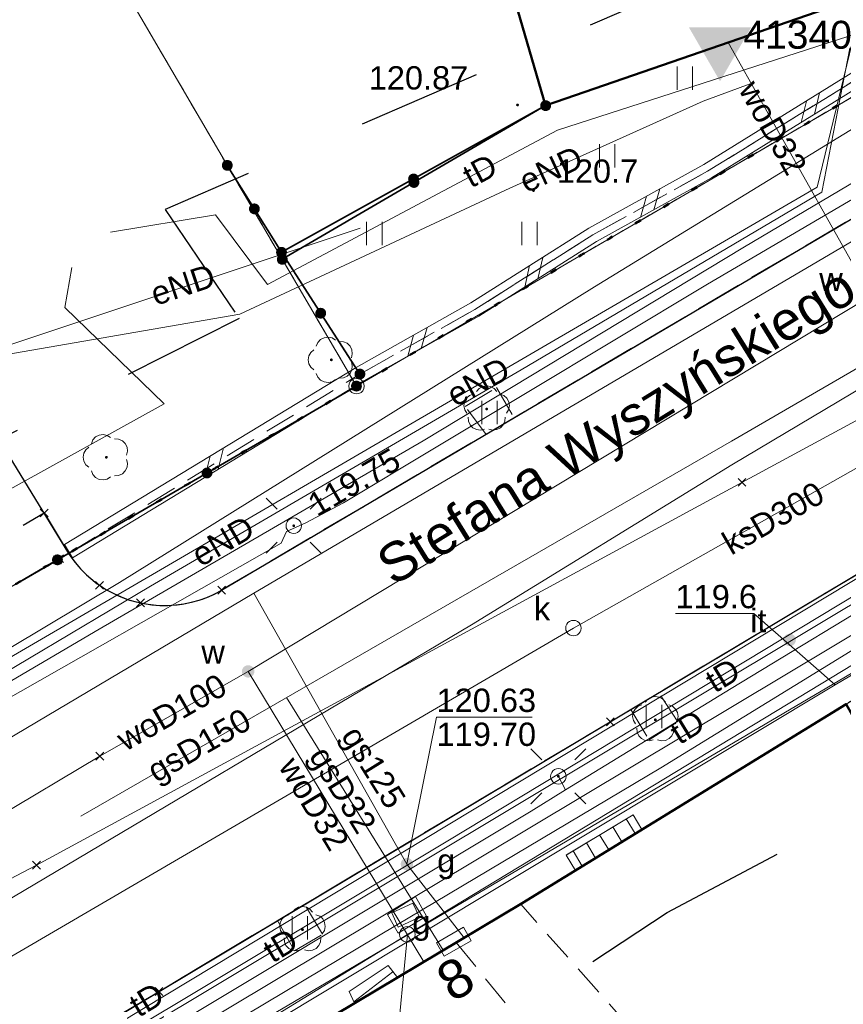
# Model space of a CAD drawing. Extents: x 6472695 to 6473494, y 5822279 to 5823456.
# Tile 32 of 49: x 6473009 to 6473035, y 5822646 to 5822678. Entities that reach past the tile are written whole.
import ezdxf
from ezdxf.enums import TextEntityAlignment as Align

# ---------------------------------------------------------------- set-up
doc = ezdxf.new("R2010")
doc.units = 0
for name, pattern in [('KROPK2', [1, 0.05, -0.95]), ('PRZER1-1', [1, 0.5, -0.5]), ('PRZER2-1', [1.5, 1, -0.5]), ('PRZER3-1', [2, 1.5, -0.5])]:
    doc.linetypes.add(name, pattern=pattern)
doc.layers.get('0').update_dxf_attribs({"color": 253, "linetype": 'CONTINUOUS'})
for name, color, linetype, lineweight in [('EGBS', 253, 'CONTINUOUS', 18), ('EGBU', 253, 'CONTINUOUS', 50), ('EGBZ', 253, 'CONTINUOUS', 18), ('EGDE', 253, 'CONTINUOUS', 18), ('EGPG', 253, 'CONTINUOUS', 18), ('EGUG', 253, 'CONTINUOUS', 18), ('GELULI_O', 253, 'CONTINUOUS', 18), ('GEPADR_O', 253, 'CONTINUOUS', 18), ('GESJAE', 253, 'CONTINUOUS', 50), ('GSPPRB', 253, 'CONTINUOUS', 18), ('GUPPRZ_O', 253, 'CONTINUOUS', 18), ('OSHFB', 253, 'CONTINUOUS', 18), ('OSHFB_O', 253, 'CONTINUOUS', 18), ('OTDN', 253, 'CONTINUOUS', 18), ('OTKC', 253, 'CONTINUOUS', 18), ('OTKJ', 7, 'CONTINUOUS', 30), ('OTKK', 7, 'CONTINUOUS', 30), ('OTOO', 253, 'CONTINUOUS', 35), ('OTRN', 253, 'CONTINUOUS', 13), ('OTRN_O', 253, 'CONTINUOUS', 13), ('OTRS', 253, 'CONTINUOUS', 13), ('OTRS_O', 253, 'CONTINUOUS', 13), ('OTZI', 253, 'CONTINUOUS', 18), ('OTZI_O', 253, 'CONTINUOUS', 18), ('OTZL', 253, 'CONTINUOUS', 18), ('OTZT', 253, 'CONTINUOUS', 18), ('SUEO', 253, 'CONTINUOUS', 18), ('SUEP', 253, 'CONTINUOUS', 18), ('SUEP_O', 253, 'CONTINUOUS', 18), ('SUGP', 253, 'CONTINUOUS', 18), ('SUGP_O', 253, 'CONTINUOUS', 18), ('SUGS', 253, 'CONTINUOUS', 18), ('SUGS_O', 253, 'CONTINUOUS', 18), ('SUGW', 253, 'CONTINUOUS', 18), ('SUGW_O', 253, 'CONTINUOUS', 18), ('SUKP', 253, 'CONTINUOUS', 18), ('SUKP_O', 253, 'CONTINUOUS', 18), ('SUKS', 253, 'CONTINUOUS', 18), ('SUKS_O', 253, 'CONTINUOUS', 18), ('SUPK', 253, 'CONTINUOUS', 18), ('SUPW', 253, 'CONTINUOUS', 18), ('SUTP', 253, 'CONTINUOUS', 18), ('SUTP_O', 253, 'CONTINUOUS', 18), ('SUWP', 253, 'CONTINUOUS', 18), ('SUWP_O', 253, 'CONTINUOUS', 18), ('SUWW', 253, 'CONTINUOUS', 18), ('SUWW_O', 253, 'CONTINUOUS', 18)]:
    doc.layers.add(name, color=color, linetype=linetype, lineweight=lineweight)
doc.styles.add('Arial', font='Arial')

# ---------------------------------------------------------------- blocks, each defined once
blk = doc.blocks.new('D_GSPPRB0')
at = {"color": 0, "lineweight": 18}
for points in [[(-0.12726, -0.12726), (0.12726, 0.12726)], [(-0.12726, 0.12726), (0.12726, -0.12726)]]:
    blk.add_lwpolyline(points, dxfattribs=at)
blk = doc.blocks.new('D_GUPGZA1')
blk.add_hatch(color=0).paths.add_polyline_path([(-0.2, 0), (-0.193185, -0.051764), (-0.173205, -0.1), (-0.141421, -0.141421), (-0.1, -0.173205), (-0.051764, -0.193185), (0, -0.2), (0.051764, -0.193185), (0.1, -0.173205), (0.141421, -0.141421), (0.173205, -0.1), (0.193185, -0.051764), (0.2, 0), (0.193185, 0.051764), (0.173205, 0.1), (0.141421, 0.141421), (0.1, 0.173205), (0.051764, 0.193185), (0, 0.2), (-0.051764, 0.193185), (-0.1, 0.173205), (-0.141421, 0.141421), (-0.173205, 0.1), (-0.193185, 0.051764)])
blk = doc.blocks.new('D_GSPRDL1')
blk.add_hatch(color=0).paths.add_polyline_path([(0, -0.045), (0.013906, -0.042798), (0.02645, -0.036406), (0.036406, -0.02645), (0.042798, -0.013906), (0.045, 0), (0.042798, 0.013906), (0.036406, 0.02645), (0.02645, 0.036406), (0.013906, 0.042798), (0, 0.045), (-0.013906, 0.042798), (-0.02645, 0.036406), (-0.036406, 0.02645), (-0.042798, 0.013906), (-0.045, 0), (-0.042798, -0.013906), (-0.036406, -0.02645), (-0.02645, -0.036406), (-0.013906, -0.042798)])
at = {"color": 0}
for points in [[(-0.324277, 0.563333), (-0.240553, 0.662679), (-0.127956, 0.727494), (0, 0.75), (0.127956, 0.727494), (0.240553, 0.662679), (0.324277, 0.563333)], [(-0.635969, -0.134326), (-0.70458, -0.024001), (-0.731429, 0.103115), (-0.713292, 0.231763), (-0.652348, 0.346501), (-0.55591, 0.433559), (-0.435555, 0.482485)], [(0.435555, 0.482485), (0.55591, 0.433559), (0.652348, 0.346501), (0.713292, 0.231763), (0.731429, 0.103115), (0.70458, -0.024001), (0.635969, -0.134326)], [(-0.068773, -0.646351), (-0.194901, -0.677512), (-0.324092, -0.663766), (-0.440839, -0.606763), (-0.531129, -0.513345), (-0.584125, -0.394725), (-0.593465, -0.265141)], [(0.593465, -0.265141), (0.584125, -0.394725), (0.531129, -0.513345), (0.440839, -0.606763), (0.324092, -0.663766), (0.194901, -0.677512), (0.068773, -0.646351)]]:
    blk.add_lwpolyline(points, dxfattribs=at)
blk = doc.blocks.new('D_GUPWZA1')
blk.add_hatch(color=0).paths.add_polyline_path([(-0.2, 0), (-0.193185, -0.051764), (-0.173205, -0.1), (-0.141421, -0.141421), (-0.1, -0.173205), (-0.051764, -0.193185), (0, -0.2), (0.051764, -0.193185), (0.1, -0.173205), (0.141421, -0.141421), (0.173205, -0.1), (0.193185, -0.051764), (0.2, 0), (0.193185, 0.051764), (0.173205, 0.1), (0.141421, 0.141421), (0.1, 0.173205), (0.051764, 0.193185), (0, 0.2), (-0.051764, 0.193185), (-0.1, 0.173205), (-0.141421, 0.141421), (-0.173205, 0.1), (-0.193185, 0.051764)])
blk = doc.blocks.new('D_GUPIWZ1_3')
at = {"color": 0}
blk.add_lwpolyline([(0.375, -0.25), (-0.375, -0.25), (-0.375, 0.25), (0.375, 0.25)], close=True, dxfattribs=at)
blk = doc.blocks.new('D_GUPIKP1_1')
at = {"color": 0}
blk.add_lwpolyline([(0, 0.25), (0.064705, 0.241481), (0.125, 0.216506), (0.176777, 0.176777), (0.216506, 0.125), (0.241481, 0.064705), (0.25, 0), (0.241481, -0.064705), (0.216506, -0.125), (0.176777, -0.176777), (0.125, -0.216506), (0.064705, -0.241481), (0, -0.25), (-0.064705, -0.241481), (-0.125, -0.216506), (-0.176777, -0.176777), (-0.216506, -0.125), (-0.241481, -0.064705), (-0.25, 0), (-0.241481, 0.064705), (-0.216506, 0.125), (-0.176777, 0.176777), (-0.125, 0.216506), (-0.064705, 0.241481)], close=True, dxfattribs=at)
blk = doc.blocks.new('D_GSPTZI1')
blk.add_hatch(color=0).paths.add_polyline_path([(-0.2, 0), (-0.193185, -0.051764), (-0.173205, -0.1), (-0.141421, -0.141421), (-0.1, -0.173205), (-0.051764, -0.193185), (0, -0.2), (0.051764, -0.193185), (0.1, -0.173205), (0.141421, -0.141421), (0.173205, -0.1), (0.193185, -0.051764), (0.2, 0), (0.193185, 0.051764), (0.173205, 0.1), (0.141421, 0.141421), (0.1, 0.173205), (0.051764, 0.193185), (0, 0.2), (-0.051764, 0.193185), (-0.1, 0.173205), (-0.141421, 0.141421), (-0.173205, 0.1), (-0.193185, 0.051764)])
blk = doc.blocks.new('D_GEPPGD1_1')
at = {"color": 0}
blk.add_lwpolyline([(0, 0.25), (0.077254, 0.237764), (0.146946, 0.202254), (0.202254, 0.146946), (0.237764, 0.077254), (0.25, 0), (0.237764, -0.077254), (0.202254, -0.146946), (0.146946, -0.202254), (0.077254, -0.237764), (0, -0.25), (-0.077254, -0.237764), (-0.146946, -0.202254), (-0.202254, -0.146946), (-0.237764, -0.077254), (-0.25, 0), (-0.237764, 0.077254), (-0.202254, 0.146946), (-0.146946, 0.202254), (-0.077254, 0.237764)], close=True, dxfattribs=at)
blk = doc.blocks.new('D_GEPPGD1_2')
blk.add_hatch(color=0).paths.add_polyline_path([(0, -0.045), (0.013906, -0.042798), (0.02645, -0.036406), (0.036406, -0.02645), (0.042798, -0.013906), (0.045, 0), (0.042798, 0.013906), (0.036406, 0.02645), (0.02645, 0.036406), (0.013906, 0.042798), (0, 0.045), (-0.013906, 0.042798), (-0.02645, 0.036406), (-0.036406, 0.02645), (-0.042798, 0.013906), (-0.045, 0), (-0.042798, -0.013906), (-0.036406, -0.02645), (-0.02645, -0.036406), (-0.013906, -0.042798)])
blk = doc.blocks.new('D_GSPSHB1')
blk.add_hatch(color=0).paths.add_polyline_path([(-1, 0.57735), (1, 0.57735), (0, -1.1547)])
blk = doc.blocks.new('D_GSPWPN1')
blk.add_hatch(color=0).paths.add_polyline_path([(-0.045, 0), (-0.043467, -0.011647), (-0.038971, -0.0225), (-0.03182, -0.03182), (-0.0225, -0.038971), (-0.011647, -0.043467), (0, -0.045), (0.011647, -0.043467), (0.0225, -0.038971), (0.03182, -0.03182), (0.038971, -0.0225), (0.043467, -0.011647), (0.045, 0), (0.043467, 0.011647), (0.038971, 0.0225), (0.03182, 0.03182), (0.0225, 0.038971), (0.011647, 0.043467), (0, 0.045), (-0.011647, 0.043467), (-0.0225, 0.038971), (-0.03182, 0.03182), (-0.038971, 0.0225), (-0.043467, 0.011647)])
blk = doc.blocks.new('D_GUPGSG1')
at = {"color": 0}
blk.add_lwpolyline([(-0.5, -0.25), (-0.5, 0.25), (0.5, 0.25), (0.5, -0.25)], close=True, dxfattribs=at)
blk = doc.blocks.new('D_GUPKSD1_1')
at = {"color": 0}
blk.add_lwpolyline([(0, 0.25), (0.064705, 0.241481), (0.125, 0.216506), (0.176777, 0.176777), (0.216506, 0.125), (0.241481, 0.064705), (0.25, 0), (0.241481, -0.064705), (0.216506, -0.125), (0.176777, -0.176777), (0.125, -0.216506), (0.064705, -0.241481), (0, -0.25), (-0.064705, -0.241481), (-0.125, -0.216506), (-0.176777, -0.176777), (-0.216506, -0.125), (-0.241481, -0.064705), (-0.25, 0), (-0.241481, 0.064705), (-0.216506, 0.125), (-0.176777, 0.176777), (-0.125, 0.216506), (-0.064705, 0.241481)], close=True, dxfattribs=at)
blk = doc.blocks.new('D_GSPWPS1')
blk.add_hatch(color=0).paths.add_polyline_path([(-0.045, 0), (-0.043467, -0.011647), (-0.038971, -0.0225), (-0.03182, -0.03182), (-0.0225, -0.038971), (-0.011647, -0.043467), (0, -0.045), (0.011647, -0.043467), (0.0225, -0.038971), (0.03182, -0.03182), (0.038971, -0.0225), (0.043467, -0.011647), (0.045, 0), (0.043467, 0.011647), (0.038971, 0.0225), (0.03182, 0.03182), (0.0225, 0.038971), (0.011647, 0.043467), (0, 0.045), (-0.011647, 0.043467), (-0.0225, 0.038971), (-0.03182, 0.03182), (-0.038971, 0.0225), (-0.043467, 0.011647)])
blk = doc.blocks.new('D_GUPELA2')
blk.add_hatch(color=0).paths.add_polyline_path([(-0.001087, 0.044987), (0.011881, 0.043403), (0.021281, 0.03965), (0.030065, 0.033482), (0.038133, 0.023893), (0.043117, 0.012881), (0.044986, 0.001113), (0.044323, -0.007777), (0.040557, -0.019497), (0.033417, -0.030138), (0.024849, -0.037517), (0.013788, -0.042836), (0.002013, -0.044955), (-0.00982, -0.043916), (-0.020466, -0.040077), (-0.029541, -0.033946), (-0.036867, -0.025804), (-0.04187, -0.01649), (-0.04461, -0.005909), (-0.044532, 0.006476), (-0.041285, 0.017903), (-0.034764, 0.028574), (-0.024479, 0.03776), (-0.013449, 0.042943)])
at = {"color": 0}
for points in [[(-0.883883, 0.883883), (-0.53033, 0.53033)], [(0.883883, 0.883883), (0.53033, 0.53033)], [(-0.883883, -0.883883), (-0.53033, -0.53033)], [(0.883883, -0.883883), (0.53033, -0.53033)]]:
    blk.add_lwpolyline(points, dxfattribs=at)
blk = doc.blocks.new('D_GUPELA1')
at = {"color": 0}
blk.add_lwpolyline([(0, 0.25), (0.064705, 0.241481), (0.125, 0.216506), (0.176777, 0.176777), (0.216506, 0.125), (0.241481, 0.064705), (0.25, 0), (0.241481, -0.064705), (0.216506, -0.125), (0.176777, -0.176777), (0.125, -0.216506), (0.064705, -0.241481), (0, -0.25), (-0.064705, -0.241481), (-0.125, -0.216506), (-0.176777, -0.176777), (-0.216506, -0.125), (-0.241481, -0.064705), (-0.25, 0), (-0.241481, 0.064705), (-0.216506, 0.125), (-0.176777, 0.176777), (-0.125, 0.216506), (-0.064705, 0.241481)], close=True, dxfattribs=at)
blk = doc.blocks.new('D_KOLO')
blk.add_hatch(color=0).paths.add_polyline_path([(-0.175, 0), (-0.169037, -0.045293), (-0.151554, -0.0875), (-0.123744, -0.123744), (-0.0875, -0.151554), (-0.045293, -0.169037), (0, -0.175), (0.045293, -0.169037), (0.0875, -0.151554), (0.123744, -0.123744), (0.151554, -0.0875), (0.169037, -0.045293), (0.175, 0), (0.169037, 0.045293), (0.151554, 0.0875), (0.123744, 0.123744), (0.0875, 0.151554), (0.045293, 0.169037), (0, 0.175), (-0.045293, 0.169037), (-0.0875, 0.151554), (-0.123744, 0.123744), (-0.151554, 0.0875), (-0.169037, 0.045293)])
blk = doc.blocks.new('D_GSLKOG1')
blk.add_hatch(color=0).paths.add_polyline_path([(-0.175, 0), (-0.169037, -0.045293), (-0.151554, -0.0875), (-0.123744, -0.123744), (-0.0875, -0.151554), (-0.045293, -0.169037), (0, -0.175), (0.045293, -0.169037), (0.0875, -0.151554), (0.123744, -0.123744), (0.151554, -0.0875), (0.169037, -0.045293), (0.175, 0), (0.169037, 0.045293), (0.151554, 0.0875), (0.123744, 0.123744), (0.0875, 0.151554), (0.045293, 0.169037), (0, 0.175), (-0.045293, 0.169037), (-0.0875, 0.151554), (-0.123744, 0.123744), (-0.151554, 0.0875), (-0.169037, 0.045293)])
blk = doc.blocks.new('D_ODTN_1')
at = {"color": 0}
for points in [[(-0.5, -0.25), (0, 0.25)], [(0, -0.25), (0.5, 0.25)]]:
    blk.add_lwpolyline(points, dxfattribs=at)
blk = doc.blocks.new('D_GSLDSO2')
at = {"color": 0}
blk.add_lwpolyline([(0, 0.25), (0, -0.25)], dxfattribs=at)
blk = doc.blocks.new('D_GSSUTR1')
at = {"color": 0}
for points in [[(-0.25666, 0.36165), (-0.25666, -0.38835)], [(0.24334, -0.38835), (0.24334, 0.36165)]]:
    blk.add_lwpolyline(points, dxfattribs=at)

msp = doc.modelspace()

# ---------------------------------------------------------------- linework, layer by layer
at = {"linetype": 'PRZER1-1', "ltscale": 8}
msp.add_lwpolyline([(6473000.679, 5822630.199), (6473029.761, 5822649.439), (6473086.883, 5822679.702), (6473078.427, 5822703.963), (6473036.75, 5822691.001), (6473030.945, 5822679.592), (6473013.589, 5822672.072), (6473015.972, 5822668.559), (6472994.902, 5822657.921)], dxfattribs=at)
at = {"layer": 'EGBS', "linetype": 'Continuous'}
for points in [[(6473026.808, 5822650.795), (6473026.511, 5822651.287), (6473028.659, 5822652.584), (6473028.946, 5822652.109)], [(6473021.07, 5822647.34), (6473020.77, 5822647.727), (6473019.516, 5822646.898), (6473019.688, 5822646.515)]]:
    msp.add_lwpolyline(points, close=True, dxfattribs=at)
for points in [[(6473028.441, 5822652.452), (6473028.729, 5822651.976)], [(6473028.013, 5822652.194), (6473028.303, 5822651.714)], [(6473027.585, 5822651.935), (6473027.877, 5822651.452)], [(6473026.729, 5822651.419), (6473027.025, 5822650.928)], [(6473027.157, 5822651.677), (6473027.451, 5822651.19)], [(6473020.92, 5822647.533), (6473019.667, 5822646.562)]]:
    msp.add_lwpolyline(points, dxfattribs=at)
at = {"layer": 'EGBU', "linetype": 'Continuous'}
for points in [[(6473030.172, 5822697.032), (6473035.526, 5822678.758), (6473025.845, 5822675.415), (6473023.61, 5822683.079), (6473020.806, 5822682.262), (6473020.022, 5822684.951), (6473022.826, 5822685.769), (6473021.714, 5822689.582), (6473020.507, 5822689.186), (6473019.122, 5822693.404)], [(6473014.388, 5822643.352), (6473025.087, 5822649.737), (6473035.52, 5822656.15), (6473040.36, 5822647.53), (6473043.503, 5822645.073), (6473039.22, 5822639.59), (6473037.856, 5822641.1), (6473029.066, 5822635.612), (6473028.44, 5822634.278), (6473033.719, 5822632.439), (6473047.401, 5822621.432), (6473046.599, 5822620.435), (6473043.389, 5822616.446), (6473042.298, 5822616.984), (6473033.738, 5822624.308), (6473033.656, 5822624.208), (6473018.921, 5822636.103)]]:
    msp.add_lwpolyline(points, close=True, dxfattribs=at)
at = {"layer": 'EGBZ', "linetype": 'PRZER2-1'}
msp.add_lwpolyline([(6473031.912, 5822637.389), (6473034.52, 5822639.017), (6473025.042, 5822649.71), (6473022.969, 5822648.473)], close=True, dxfattribs=at)
at = {"layer": 'EGDE', "linetype": 'Continuous'}
for points in [[(6472983.712, 5822683.306), (6472974.436, 5822728.319), (6472999.59, 5822733.629), (6473021.917, 5822738.342), (6473021.934, 5822733.29), (6473022.826, 5822725.573), (6473024.755, 5822718.152), (6473036.979, 5822676.431), (6473019.754, 5822666.385), (6473006.856, 5822688.422)], [(6472989.405, 5822656.048), (6472985.511, 5822675.128), (6472983.712, 5822683.306), (6473006.856, 5822688.422), (6473019.754, 5822666.385), (6472997.964, 5822653.729)], [(6473035.52, 5822656.15), (6473025.087, 5822649.737), (6473014.388, 5822643.352), (6473018.921, 5822636.103), (6473033.656, 5822624.208), (6473033.738, 5822624.308), (6473042.298, 5822616.984), (6473064.637, 5822606.669), (6473067.005, 5822611.875), (6473071.78, 5822618.11), (6473062.29, 5822626.34), (6473055.32, 5822633.38), (6473048.79, 5822640.94), (6473040.36, 5822647.53)]]:
    msp.add_lwpolyline(points, close=True, dxfattribs=at)
for points in [[(6472997.964, 5822653.729), (6473019.754, 5822666.385), (6473036.979, 5822676.431), (6473043.572, 5822688.83), (6473085.221, 5822702.048), (6473085.725, 5822699.252), (6473105.093, 5822706.119)], [(6473105.257, 5822690.227), (6473091.987, 5822684.525), (6473090.63, 5822686.81), (6473070.66, 5822677.14), (6473074.038, 5822673.752), (6473053.34, 5822666.7), (6473035.52, 5822656.15), (6473025.087, 5822649.737), (6473014.388, 5822643.352), (6473011.915, 5822641.833), (6472997.849, 5822633.187)]]:
    msp.add_lwpolyline(points, dxfattribs=at)
at = {"layer": 'EGUG', "linetype": 'PRZER1-1'}
for points in [[(6473019.754, 5822666.385), (6473006.856, 5822688.422), (6473014.184, 5822699.902), (6473012.786, 5822704.409), (6473015.558, 5822705.186), (6473026.58, 5822708.278), (6473027.571, 5822708.54), (6473036.979, 5822676.431)], [(6473019.754, 5822666.385), (6472997.964, 5822653.729), (6472989.405, 5822656.048), (6472985.511, 5822675.128), (6472983.712, 5822683.306), (6473006.856, 5822688.422)], [(6473053.34, 5822666.7), (6473055.67, 5822666.2), (6473071.09, 5822649), (6473083.23, 5822635.73), (6473079.774, 5822633.034), (6473077.99, 5822629.57), (6473075.41, 5822624.54), (6473073.4, 5822620.62), (6473071.78, 5822618.11), (6473067.005, 5822611.875), (6473064.637, 5822606.669), (6473061.191, 5822599.206), (6473047.62, 5822580.098), (6473029.307, 5822589.73), (6473028.6, 5822588.997), (6473019.37, 5822598.142), (6473009.691, 5822608.108), (6473000.956, 5822619.644), (6472994.678, 5822631.238), (6472997.849, 5822633.187), (6473011.915, 5822641.833), (6473014.388, 5822643.352), (6473025.087, 5822649.737), (6473035.52, 5822656.15)]]:
    msp.add_lwpolyline(points, close=True, dxfattribs=at)
for points in [[(6472997.964, 5822653.729), (6473019.754, 5822666.385), (6473036.979, 5822676.431), (6473043.572, 5822688.83), (6473085.221, 5822702.048), (6473085.725, 5822699.252), (6473095.775, 5822702.815)], [(6473108.815, 5822608.08), (6473084.61, 5822634.23), (6473083.23, 5822635.73), (6473071.09, 5822649), (6473055.67, 5822666.2), (6473053.34, 5822666.7), (6473035.52, 5822656.15), (6473025.087, 5822649.737), (6473014.388, 5822643.352), (6473011.915, 5822641.833), (6472997.849, 5822633.187), (6472994.678, 5822631.238), (6472973.906, 5822618.979), (6472973.831, 5822619.097), (6472968.751, 5822616.055), (6472942.484, 5822600.286), (6472934.635, 5822590.138), (6472910.451, 5822558.58), (6472910.149, 5822558.143), (6472910.21, 5822557.985), (6472886.117, 5822525.173)]]:
    msp.add_lwpolyline(points, dxfattribs=at)
at = {"layer": 'GESJAE', "linetype": 'KROPK2'}
for points in [[(6473105.093, 5822706.119), (6473085.725, 5822699.252), (6473085.221, 5822702.048), (6473043.572, 5822688.83), (6473036.979, 5822676.431), (6473019.754, 5822666.385), (6472997.964, 5822653.729), (6472993.586, 5822651.164), (6472990.114, 5822652.615), (6472989.405, 5822656.048), (6472985.511, 5822675.128), (6472983.712, 5822683.306), (6472974.436, 5822728.319), (6472971.81, 5822741.062), (6472968.58, 5822756.733), (6472962.749, 5822785.03), (6472962.286, 5822787.279), (6472956.948, 5822813.18), (6472951.84, 5822837.976), (6472951.032, 5822841.888), (6472948.289, 5822855.269), (6472943.619, 5822878.041)], [(6472997.964, 5822653.729), (6473019.754, 5822666.385), (6473036.979, 5822676.431), (6473043.572, 5822688.83), (6473085.221, 5822702.048), (6473085.725, 5822699.252), (6473105.093, 5822706.119)]]:
    msp.add_lwpolyline(points, dxfattribs=at)
at = {"layer": 'GUPPRZ_O', "linetype": 'Continuous', "flags": 128}
for points in [[(6473035.17, 5822656.763), (6473032.548, 5822659.062), (6473030.028, 5822659.062)], [(6473021.379, 5822650.996), (6473022.333, 5822655.722), (6473025.413, 5822655.722)], [(6473021.393, 5822648.734), (6473021.017, 5822644.846), (6473024.097, 5822644.846)]]:
    msp.add_lwpolyline(points, dxfattribs=at)
at = {"layer": 'OTDN', "linetype": 'Continuous'}
for points in [[(6473035.885, 5822686.078), (6473038.053, 5822678.421, -0.423113), (6473037.576, 5822677.625), (6473030.935, 5822673.519), (6473027.232, 5822671.467), (6473023.439, 5822669.066), (6473019.739, 5822666.988), (6473010.347, 5822661.282)], [(6473036.367, 5822686.214), (6473038.539, 5822678.543, -0.396917), (6473037.79, 5822677.169), (6473031.187, 5822673.087), (6473027.488, 5822671.037), (6473023.695, 5822668.636), (6473019.991, 5822666.556), (6473010.607, 5822660.854)]]:
    msp.add_lwpolyline(points, format="xyb", dxfattribs=at)
at = {"layer": 'OTKC', "linetype": 'PRZER2-1'}
for points in [[(6473039.508, 5822678.329, -0.36136), (6473037.227, 5822672.669), (6473015.412, 5822659.812, -0.184708), (6473012.801, 5822659.405, -0.19944), (6473010.483, 5822661), (6473019.865, 5822666.772), (6473023.567, 5822668.851), (6473027.36, 5822671.252), (6473031.061, 5822673.303), (6473037.683, 5822677.397, 0.406962), (6473038.296, 5822678.482)], [(6473010.199, 5822644.984), (6473013.395, 5822646.898), (6473017.209, 5822649.176), (6473017.759, 5822648.204), (6473018.663, 5822648.738), (6473018.086, 5822649.701), (6473027.928, 5822655.579), (6473028.589, 5822655.974), (6473029.183, 5822654.994), (6473030.097, 5822655.58), (6473029.491, 5822656.513), (6473039.589, 5822662.547), (6473046.841, 5822666.93), (6473047.42, 5822665.942), (6473048.349, 5822666.482), (6473047.756, 5822667.482), (6473049.47, 5822668.518), (6473053.055, 5822670.518, -0.074261), (6473054.48, 5822671.129, -0.08993), (6473056.76, 5822671.215, -0.081051), (6473058.877, 5822670.521, -0.078994), (6473060.751, 5822669.117)]]:
    msp.add_lwpolyline(points, format="xyb", dxfattribs=at)
msp.add_lwpolyline([(6473053.34, 5822666.7), (6473042.913, 5822660.527), (6473035.52, 5822656.15), (6473028.946, 5822652.109), (6473028.659, 5822652.584), (6473026.511, 5822651.287), (6473026.808, 5822650.795), (6473025.087, 5822649.737), (6473021.07, 5822647.34), (6473020.77, 5822647.727), (6473019.516, 5822646.898), (6473019.688, 5822646.515), (6473014.388, 5822643.352), (6473011.915, 5822641.833), (6473009.102, 5822640.104), (6472997.849, 5822633.187)], dxfattribs=at)
at = {"layer": 'OTKJ', "linetype": 'PRZER3-1'}
msp.add_lwpolyline([(6473039.508, 5822678.329, -0.36136), (6473037.227, 5822672.669), (6473015.412, 5822659.812, -0.184708), (6473012.801, 5822659.405, -0.19944), (6473010.483, 5822661), (6473010.213, 5822660.82), (6473002.82, 5822656.55), (6473003.25, 5822656.012, -0.303536), (6473002.125, 5822652.019), (6472998.977, 5822650.177, -0.103224), (6472994.23, 5822649.078, -0.120586), (6472989.312, 5822650.469, -0.181648), (6472984.668, 5822656.413)], format="xyb", dxfattribs=at)
msp.add_lwpolyline([(6472942.419, 5822604.581), (6472949.506, 5822608.795), (6472958.65, 5822614.291), (6472962.441, 5822616.492), (6472982.292, 5822628.326), (6472995.098, 5822635.942), (6473013.395, 5822646.898), (6473027.928, 5822655.579), (6473039.589, 5822662.547), (6473046.841, 5822666.93), (6473047.756, 5822667.482), (6473049.47, 5822668.518), (6473053.055, 5822670.518)], dxfattribs=at)
msp.add_lwpolyline([(6473010.19, 5822660.83), (6473002.82, 5822656.55), (6473002.11, 5822657.88), (6473009.7, 5822662.3), (6473010.483, 5822661)], close=True, dxfattribs=at)
at = {"layer": 'OTKK', "linetype": 'Continuous'}
for points in [[(6473011.206, 5822680.984), (6473003.167, 5822676.057, 0.352792), (6473002.815, 5822673.523), (6473010.483, 5822661, 0.098669), (6473011.482, 5822659.972, 0.287892), (6473015.412, 5822659.812), (6473037.227, 5822672.669, 0.36136), (6473039.508, 5822678.329)], [(6472995.098, 5822635.942), (6473013.395, 5822646.898), (6473027.928, 5822655.579), (6473039.589, 5822662.547), (6473046.841, 5822666.93), (6473047.756, 5822667.482), (6473049.47, 5822668.518), (6473053.055, 5822670.518, -0.074261), (6473054.48, 5822671.129, -0.08993), (6473056.76, 5822671.215, -0.081051), (6473058.877, 5822670.521, -0.078994), (6473060.751, 5822669.117), (6473063.309, 5822666.505), (6473070.215, 5822659.36), (6473075.545, 5822653.843), (6473078.42, 5822650.849), (6473083.083, 5822646.043), (6473086.695, 5822642.256), (6473091.927, 5822636.849), (6473098.012, 5822630.516)]]:
    msp.add_lwpolyline(points, format="xyb", dxfattribs=at)
at = {"layer": 'OTOO', "linetype": 'Continuous'}
for points in [[(6473017.34, 5822670.693), (6473025.845, 5822675.415)], [(6473017.364, 5822670.467), (6473025.845, 5822675.415)], [(6473015.594, 5822673.492), (6473017.34, 5822670.693), (6473019.865, 5822666.772)], [(6473019.754, 5822666.385), (6473010.125, 5822660.792)]]:
    msp.add_lwpolyline(points, dxfattribs=at)
at = {"layer": 'OTZT', "linetype": 'PRZER2-1'}
msp.add_lwpolyline([(6473017.34, 5822670.693), (6473025.845, 5822675.415), (6473035.526, 5822678.758), (6473034.414, 5822682.552), (6473035.124, 5822682.761), (6473034.718, 5822684.146), (6473034.008, 5822683.938), (6473033.756, 5822684.798), (6473034.869, 5822685.125), (6473034.785, 5822685.411), (6473036.126, 5822686.146), (6473038.296, 5822678.482, -0.406962), (6473037.683, 5822677.397), (6473031.061, 5822673.303), (6473027.36, 5822671.252), (6473023.567, 5822668.851), (6473019.865, 5822666.772)], format="xyb", close=True, dxfattribs=at)
for points in [[(6473023.925, 5822664.829), (6473023.256, 5822665.731), (6473024.266, 5822666.338), (6473024.834, 5822665.365)], [(6473028.589, 5822655.974), (6473029.183, 5822654.994), (6473030.097, 5822655.58), (6473029.491, 5822656.513)], [(6473017.209, 5822649.176), (6473017.759, 5822648.204), (6473018.663, 5822648.738), (6473018.086, 5822649.701)]]:
    msp.add_lwpolyline(points, close=True, dxfattribs=at)
at = {"layer": 'SUEP', "linetype": 'Continuous'}
for points in [[(6473187.917, 5822733.392), (6473114.415, 5822707.089), (6473071.246, 5822690.84), (6473053.955, 5822684.287), (6473045.454, 5822682.856), (6473035.717, 5822677.438), (6473034.59, 5822672.79), (6473000.391, 5822652.874), (6473000.617, 5822652.479)], [(6472993.911, 5822632.301), (6472998.807, 5822635.413), (6473057.638, 5822670.066), (6473099.197, 5822688.721), (6473106.244, 5822691.956), (6473126.602, 5822699.398), (6473162.643, 5822712.667), (6473192.895, 5822723.708)], [(6473022.21, 5822589.628), (6473023.707, 5822591.22), (6473023.594, 5822592.132), (6473023.1, 5822592.501), (6473020.953, 5822593.21), (6473018.167, 5822595.682), (6473013.214, 5822601.004), (6472998.489, 5822623.308), (6472996.763, 5822625.17), (6472993.942, 5822627.322), (6472993.813, 5822630.115), (6472994.345, 5822631.846), (6472997.481, 5822633.779), (6473013.982, 5822644.038), (6473035.17, 5822656.763), (6473052.966, 5822667.279), (6473067.934, 5822673.576), (6473073.73, 5822677.641), (6473104.941, 5822690.962), (6473138.032, 5822703.208), (6473150.388, 5822707.783), (6473160.925, 5822711.85)], [(6473071.568, 5822690.803), (6473059.245, 5822686.137), (6473053.927, 5822684.091), (6473045.268, 5822682.547), (6473037.219, 5822678.096), (6473035.641, 5822677.263), (6473034.736, 5822672.631), (6473025.062, 5822666.907), (6473013.124, 5822659.947), (6473005.317, 5822655.308), (6473000.341, 5822652.483)], [(6472996.784, 5822650.016), (6472997.903, 5822650.106), (6473006.979, 5822655.445), (6473017.334, 5822661.332), (6473017.503, 5822661.699), (6473018.125, 5822661.981), (6473019.341, 5822662.631), (6473031.054, 5822669.671), (6473037.957, 5822673.718), (6473042.711, 5822677.794), (6473047.827, 5822682.083)], [(6473006.185, 5822667.613), (6473006.496, 5822667.055), (6473015.994, 5822668.7), (6473024.69, 5822672.76), (6473030.923, 5822675.556), (6473032.522, 5822676.152)], [(6473019.875, 5822671.467), (6473008.5, 5822667.68)], [(6472991.751, 5822659.179), (6472996.147, 5822656.177), (6473013.557, 5822665.811), (6473010.362, 5822668.914), (6473010.589, 5822670.206)], [(6472987.259, 5822627.619), (6472992.477, 5822630.832), (6472997.469, 5822636.022), (6473006.497, 5822641.371), (6473015.76, 5822646.924), (6473025.383, 5822652.705), (6473026.489, 5822653.383), (6473026.257, 5822653.821), (6473026.489, 5822653.383), (6473031.822, 5822656.65), (6473048.6, 5822666.826), (6473051.822, 5822668.837), (6473052.38, 5822668.837), (6473052.676, 5822669.23), (6473052.567, 5822669.561)]]:
    msp.add_lwpolyline(points, dxfattribs=at)
at = {"layer": 'SUGP', "linetype": 'Continuous'}
for points in [[(6473060.762, 5822682.154), (6473056.502, 5822679.312), (6473052.805, 5822676.542), (6473046.761, 5822672.759), (6473041.277, 5822669.468), (6473031.837, 5822663.852), (6473023.46, 5822658.7), (6473007.612, 5822649.302), (6472999.899, 5822644.879), (6472992.555, 5822641.191), (6472975.2, 5822632.733), (6472956.497, 5822626.204), (6472950.147, 5822623.816), (6472935.893, 5822619.553)], [(6472914.378, 5822607.526), (6472953.165, 5822622.116), (6472979.966, 5822631.813), (6472982.28, 5822632.57), (6472985.408, 5822641.071), (6472999.454, 5822649.641), (6473016.449, 5822659.714), (6473037.145, 5822671.886), (6473044.558, 5822676.253), (6473045.511, 5822676.808)], [(6473010.874, 5822652.538), (6473031.827, 5822664.611), (6473046.863, 5822673.335)], [(6473016.449, 5822659.714), (6473021.379, 5822650.996)], [(6473016.449, 5822659.714), (6473021.379, 5822650.996), (6473023.226, 5822648.626)], [(6473017.503, 5822656.358), (6473022.546, 5822648.221)], [(6473021.379, 5822650.996), (6473023.226, 5822648.626)]]:
    msp.add_lwpolyline(points, dxfattribs=at)
at = {"layer": 'SUKP', "linetype": 'Continuous'}
for points in [[(6473065.954, 5822680.776), (6473026.742, 5822658.594)], [(6472987.871, 5822635.905), (6473026.742, 5822658.594)]]:
    msp.add_lwpolyline(points, dxfattribs=at)
at = {"layer": 'SUPK', "linetype": 'Continuous'}
msp.add_lwpolyline([(6473020.754, 5822649.372), (6473021.099, 5822648.772), (6473022.01, 5822649.324), (6473021.658, 5822649.95)], close=True, dxfattribs=at)
at = {"layer": 'SUTP', "linetype": 'Continuous'}
for points in [[(6473025.084, 5822724.389), (6473023.882, 5822719.995), (6473025.034, 5822717.079), (6473027.308, 5822715.766), (6473032.221, 5822699.764), (6473033.569, 5822698.341), (6473034.842, 5822694.21), (6473037.03, 5822686.88), (6473039.04, 5822679.495), (6473038.429, 5822674.997), (6473038.251, 5822673.523), (6473043.061, 5822664.031), (6473022.701, 5822651.74), (6473011.786, 5822645.205), (6472997.101, 5822636.08), (6472996.692, 5822635.742)], [(6473144.509, 5822718.866), (6473127.91, 5822713.064), (6473101.868, 5822704.104), (6473088.47, 5822699.033), (6473062.683, 5822688.399), (6473047.827, 5822682.083), (6473027.422, 5822669.582), (6473012.128, 5822660.062), (6473000.253, 5822652.964), (6472990.659, 5822646.995), (6472975.107, 5822641.881), (6472974.821, 5822639.893)], [(6473127.617, 5822712.043), (6473086.667, 5822696.312), (6473079.15, 5822693.23), (6473072.821, 5822690.623), (6473060.347, 5822685.537), (6473049.202, 5822680.983), (6473035.566, 5822672.835), (6473032.25, 5822670.867), (6473021.897, 5822664.622), (6473011.463, 5822658.56), (6473005.777, 5822655.217), (6472991.718, 5822646.906), (6472979.339, 5822642.848), (6472975.519, 5822641.501), (6472974.821, 5822639.893)], [(6473036.309, 5822681.429), (6473037.965, 5822674.006), (6473043.324, 5822663.926), (6472997.048, 5822636.206), (6472991.863, 5822631.238), (6472987.512, 5822629.146)], [(6473036.271, 5822677.868), (6473026.224, 5822674.626), (6473016.886, 5822669.661), (6473015.216, 5822671.902), (6473011.834, 5822671.341)], [(6473070.062, 5822677.41), (6473058.541, 5822671.071), (6473055.986, 5822669.742), (6473046.956, 5822664.785), (6473029.55, 5822654.091), (6473021.021, 5822649.015), (6473004.863, 5822639.396), (6472998.147, 5822635.34), (6472989.97, 5822630.535), (6472987.98, 5822629.164), (6472987.768, 5822628.586)], [(6473037.641, 5822673.757), (6473042.486, 5822664.183), (6472996.917, 5822636.719), (6472993.704, 5822633.555)], [(6473055.986, 5822669.742), (6473043.386, 5822662.967), (6472987.697, 5822629.64), (6472987.512, 5822629.146)], [(6473056.406, 5822667.374), (6473053.546, 5822667.364), (6473043.68, 5822662.225), (6473021.393, 5822648.734), (6472978.992, 5822622.727), (6472979.419, 5822622.255)]]:
    msp.add_lwpolyline(points, dxfattribs=at)
at = {"layer": 'SUWP', "linetype": 'Continuous'}
for points in [[(6473140.32, 5822709.22), (6473139.926, 5822708.7), (6473114.692, 5822699.857), (6473111.144, 5822698.613), (6473105.054, 5822696.282), (6473100.269, 5822694.449), (6473080.868, 5822687.32), (6473065.658, 5822681.322), (6473050.319, 5822673.096), (6473032.167, 5822663.287), (6473009.452, 5822650.965), (6472999.137, 5822645.553), (6472998.414, 5822643.996), (6472989.869, 5822638.932), (6472984.831, 5822636.147), (6472966.436, 5822628.153), (6472940.074, 5822617.973), (6472918.653, 5822610.339), (6472899.747, 5822603.671), (6472872.493, 5822601.192), (6472854.019, 5822600.523), (6472849.725, 5822600.355), (6472833.974, 5822600.941), (6472817.874, 5822601.443)], [(6473036.318, 5822669.29), (6473031.724, 5822677.445)], [(6472981.75, 5822636.878), (6472994.572, 5822644.38), (6473011.49, 5822654.474), (6473016.266, 5822657.2), (6473036.163, 5822669.196), (6473046.392, 5822675.375)], [(6473016.266, 5822657.2), (6473021.926, 5822647.851)]]:
    msp.add_lwpolyline(points, dxfattribs=at)

# ---------------------------------------------------------------- block references
at = {"layer": 'EGPG', "linetype": 'Continuous'}
for name, p in [('D_GEPPGD1_1', (6473019.754, 5822666.385)), ('D_GEPPGD1_2', (6473025.087, 5822649.737))]:
    msp.add_blockref(name, p, dxfattribs=at)
at = {"layer": 'GSPPRB', "linetype": 'Continuous'}
for p in [(6473025.845, 5822675.415), (6473025.845, 5822675.415), (6473015.594, 5822673.492), (6473017.364, 5822670.467), (6473019.754, 5822666.385), (6473019.754, 5822666.385), (6473032.167, 5822663.287), (6473009.7, 5822662.3), (6473010.125, 5822660.792), (6473010.19, 5822660.83), (6473011.482, 5822659.972), (6473015.412, 5822659.812), (6473012.801, 5822659.405), (6473027.928, 5822655.579), (6473011.49, 5822654.474), (6473009.452, 5822650.965), (6473013.395, 5822646.898)]:
    msp.add_blockref('D_GSPPRB0', p, dxfattribs=at)
at = {"layer": 'OSHFB', "linetype": 'Continuous'}
msp.add_blockref('D_GSPSHB1', (6473031.461, 5822677.354), dxfattribs=at)
at = {"layer": 'OTDN', "linetype": 'Continuous'}
for name, p, rotation in [('D_ODTN_1', (6473034.372, 5822675.35), 211.726106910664), ('D_ODTN_1', (6473034.372, 5822675.35), 211.726106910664), ('D_ODTN_1', (6473029.211, 5822672.278), 208.9941044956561), ('D_ODTN_1', (6473029.211, 5822672.278), 208.9941044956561), ('D_ODTN_1', (6473025.464, 5822670.052), 212.3341447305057), ('D_ODTN_1', (6473025.464, 5822670.052), 212.3341447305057), ('D_ODTN_1', (6473021.716, 5822667.811), 209.3180582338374), ('D_ODTN_1', (6473021.716, 5822667.811), 209.3180582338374), ('D_ODTN_1', (6473015.171, 5822663.92), 211.2822022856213), ('D_ODTN_1', (6473015.171, 5822663.92), 211.2822022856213), ('D_GSLDSO2', (6473010.477, 5822661.068), 211.2822022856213)]:
    msp.add_blockref(name, p, dxfattribs=dict(at, rotation=rotation))
at = {"layer": 'OTOO', "linetype": 'Continuous'}
for name, p, rotation in [('D_GSLKOG1', (6473025.845, 5822675.415), 30.26021745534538), ('D_GSLKOG1', (6473025.845, 5822675.415), 29.0391581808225), ('D_GSLKOG1', (6473015.594, 5822673.492), 301.9556760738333), ('D_KOLO', (6473021.592, 5822673.054), 29.03915818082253), ('D_KOLO', (6473021.592, 5822673.054), 29.03915818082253), ('D_KOLO', (6473021.604, 5822672.941), 30.26021745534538), ('D_KOLO', (6473021.604, 5822672.941), 30.26021745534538), ('D_KOLO', (6473016.467, 5822672.092), 301.9556760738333), ('D_KOLO', (6473016.467, 5822672.092), 301.9556760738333), ('D_GSLKOG1', (6473017.34, 5822670.693), 29.0391581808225), ('D_GSLKOG1', (6473017.364, 5822670.467), 30.26021745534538), ('D_KOLO', (6473018.603, 5822668.732), 302.7802544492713), ('D_KOLO', (6473018.603, 5822668.732), 302.7802544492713), ('D_GSLKOG1', (6473019.865, 5822666.772), 302.7802544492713), ('D_GSLKOG1', (6473019.754, 5822666.385), 210.1501412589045), ('D_KOLO', (6473014.94, 5822663.588), 210.1501412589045), ('D_KOLO', (6473014.94, 5822663.588), 210.1501412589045), ('D_GSLKOG1', (6473010.125, 5822660.792), 210.1501412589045)]:
    msp.add_blockref(name, p, dxfattribs=dict(at, rotation=rotation))
at = {"layer": 'OTRN', "linetype": 'Continuous'}
msp.add_blockref('D_GSPWPN1', (6473025.454, 5822672.681), dxfattribs=at)
at = {"layer": 'OTRS', "linetype": 'Continuous'}
msp.add_blockref('D_GSPWPS1', (6473024.94, 5822675.437), dxfattribs=at)
at = {"layer": 'OTZI', "linetype": 'Continuous'}
msp.add_blockref('D_GSPTZI1', (6473033.704, 5822658.213), dxfattribs=at)
at = {"layer": 'OTZL', "linetype": 'Continuous', "rotation": 89.99999931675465}
for p in [(6473018.943, 5822667.231), (6473011.701, 5822664.095)]:
    msp.add_blockref('D_GSPRDL1', p, dxfattribs=at)
at = {"layer": 'OTZL', "linetype": 'Continuous'}
for p in [(6473023.947, 5822665.648), (6473029.377, 5822655.642), (6473018.015, 5822648.885)]:
    msp.add_blockref('D_GSPRDL1', p, dxfattribs=at)
at = {"layer": 'OTZT', "linetype": 'Continuous'}
for p in [(6473030.333, 5822676.308), (6473027.833, 5822673.808), (6473020.333, 5822671.308), (6473025.333, 5822671.308), (6473024.045, 5822665.553), (6473029.343, 5822655.761), (6473017.936, 5822648.96)]:
    msp.add_blockref('D_GSSUTR1', p, dxfattribs=at)
at = {"layer": 'SUEO', "linetype": 'Continuous', "rotation": 89.99999931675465}
for p in [(6473017.735, 5822661.889), (6473026.257, 5822653.821)]:
    msp.add_blockref('D_GUPELA2', p, dxfattribs=at)
at = {"layer": 'SUEO', "linetype": 'Continuous'}
for p in [(6473017.735, 5822661.889), (6473026.257, 5822653.821)]:
    msp.add_blockref('D_GUPELA1', p, dxfattribs=at)
at = {"layer": 'SUGS', "linetype": 'Continuous', "rotation": 209.8031839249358}
msp.add_blockref('D_GUPGSG1', (6473022.886, 5822648.496), dxfattribs=at)
at = {"layer": 'SUGW', "linetype": 'Continuous', "rotation": 33.88597913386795}
msp.add_blockref('D_GUPGZA1', (6473021.379, 5822650.996), dxfattribs=at)
at = {"layer": 'SUKS', "linetype": 'Continuous'}
msp.add_blockref('D_GUPKSD1_1', (6473026.742, 5822658.594), dxfattribs=at)
at = {"layer": 'SUPK', "linetype": 'Continuous'}
msp.add_blockref('D_GUPIKP1_1', (6473021.393, 5822648.734), dxfattribs=at)
at = {"layer": 'SUPW', "linetype": 'Continuous', "rotation": 24.76581878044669}
msp.add_blockref('D_GUPIWZ1_3', (6473021.335, 5822649.355), dxfattribs=at)
at = {"layer": 'SUWW', "linetype": 'Continuous', "rotation": 209.6698176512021}
msp.add_blockref('D_GUPWZA1', (6473016.266, 5822657.2), dxfattribs=at)

# ---------------------------------------------------------------- texts
at = {"layer": 'GELULI_O', "linetype": 'Continuous', "style": 'Arial'}
msp.add_text('Stefana Wyszyńskiego', height=1.25, rotation=31.7605, dxfattribs=at).set_placement((6473028.443, 5822664.577, 10.14), align=Align.CENTER)
at = {"layer": 'GEPADR_O', "linetype": 'Continuous', "style": 'Arial'}
msp.add_text('8', height=1.25, rotation=31.4428, dxfattribs=at).set_placement((6473022.85, 5822646.522, 10.8))
at = {"layer": 'GUPPRZ_O', "linetype": 'Continuous', "style": 'Arial'}
msp.add_text('119.75', height=0.75, rotation=30.3645, dxfattribs=at).set_placement((6473018.48, 5822662.163, 10.8))
for s, p in [('119.6', (6473030.028, 5822659.234, 10.8)), ('120.63', (6473022.333, 5822655.895, 10.8)), ('119.70', (6473022.333, 5822654.8, 10.8))]:
    msp.add_text(s, height=0.75, dxfattribs=at).set_placement(p)
at = {"layer": 'OSHFB_O', "linetype": 'Continuous', "style": 'Arial'}
msp.add_text('41340071', height=0.9, dxfattribs=at).set_placement((6473032.211, 5822677.246, 10.8))
at = {"layer": 'OTRN_O', "linetype": 'Continuous', "style": 'Arial'}
msp.add_text('120.7', height=0.75, dxfattribs=at).set_placement((6473026.204, 5822672.931, 10.8))
at = {"layer": 'OTRS_O', "linetype": 'Continuous', "style": 'Arial'}
msp.add_text('120.87', height=0.75, dxfattribs=at).set_placement((6473020.149, 5822675.934, 10.8))
at = {"layer": 'OTZI_O', "linetype": 'Continuous', "style": 'Arial'}
msp.add_text('it', height=0.75, dxfattribs=at).set_placement((6473032.954, 5822658.463, 10.8), align=Align.RIGHT)
at = {"layer": 'SUEP_O', "linetype": 'Continuous', "style": 'Arial'}
for rotation, p in [(25.0295, (6473026.173, 5822673.029, 10.8)), (18.4138, (6473014.28, 5822669.295, 10.8)), (28.2787, (6473023.851, 5822666.198, 10.8)), (30.2444, (6473015.64, 5822661.074, 10.8))]:
    msp.add_text('eND', height=0.75, rotation=rotation, dxfattribs=at).set_placement(p, align=Align.CENTER)
at = {"layer": 'SUGP_O', "linetype": 'Continuous', "style": 'Arial'}
for s, rotation, p in [('gsD150', 29.9501, (6473014.87, 5822654.503, 10.8)), ('gs125', 301.9754, (6473019.992, 5822653.918, 10.8)), ('gsD32', 301.7865, (6473018.999, 5822653.19, 10.8))]:
    msp.add_text(s, height=0.75, rotation=rotation, dxfattribs=at).set_placement(p, align=Align.CENTER)
at = {"layer": 'SUGS_O', "linetype": 'Continuous', "style": 'Arial'}
msp.add_text('g', height=0.75, dxfattribs=at).set_placement((6473022.136, 5822648.746, 10.8), align=Align.RIGHT)
at = {"layer": 'SUGW_O', "linetype": 'Continuous', "style": 'Arial'}
msp.add_text('g', height=0.75, dxfattribs=at).set_placement((6473022.935, 5822650.732, 10.8), align=Align.RIGHT)
at = {"layer": 'SUKP_O', "linetype": 'Continuous', "style": 'Arial'}
msp.add_text('ksD300', height=0.75, rotation=30.0252, dxfattribs=at).set_placement((6473033.357, 5822661.812, 10.8), align=Align.CENTER)
at = {"layer": 'SUKS_O', "linetype": 'Continuous', "style": 'Arial'}
msp.add_text('k', height=0.75, dxfattribs=at).set_placement((6473025.992, 5822658.844, 10.8), align=Align.RIGHT)
at = {"layer": 'SUTP_O', "linetype": 'Continuous', "style": 'Arial'}
for rotation, p in [(28.0004, (6473023.904, 5822672.991, 10.8)), (31.1184, (6473031.742, 5822656.755, 10.8)), (31.5647, (6473030.603, 5822655.094, 10.8)), (30.9228, (6473017.498, 5822648.059, 10.8)), (31.0764, (6473013.188, 5822646.311, 10.8))]:
    msp.add_text('tD', height=0.75, rotation=rotation, dxfattribs=at).set_placement(p, align=Align.CENTER)
at = {"layer": 'SUWP_O', "linetype": 'Continuous', "style": 'Arial'}
for s, rotation, p in [('woD32', 299.3965, (6473032.838, 5822674.521, 10.8)), ('woD100', 29.7211, (6473013.984, 5822655.56, 10.8)), ('woD32', 301.1912, (6473018.066, 5822652.747, 10.8))]:
    msp.add_text(s, height=0.75, rotation=rotation, dxfattribs=at).set_placement(p, align=Align.CENTER)
at = {"layer": 'SUWW_O', "linetype": 'Continuous', "style": 'Arial'}
for p in [(6473035.413, 5822669.446, 10.8), (6473015.516, 5822657.45, 10.8)]:
    msp.add_text('w', height=0.75, dxfattribs=at).set_placement(p, align=Align.RIGHT)

doc.saveas('drawing.dxf')
